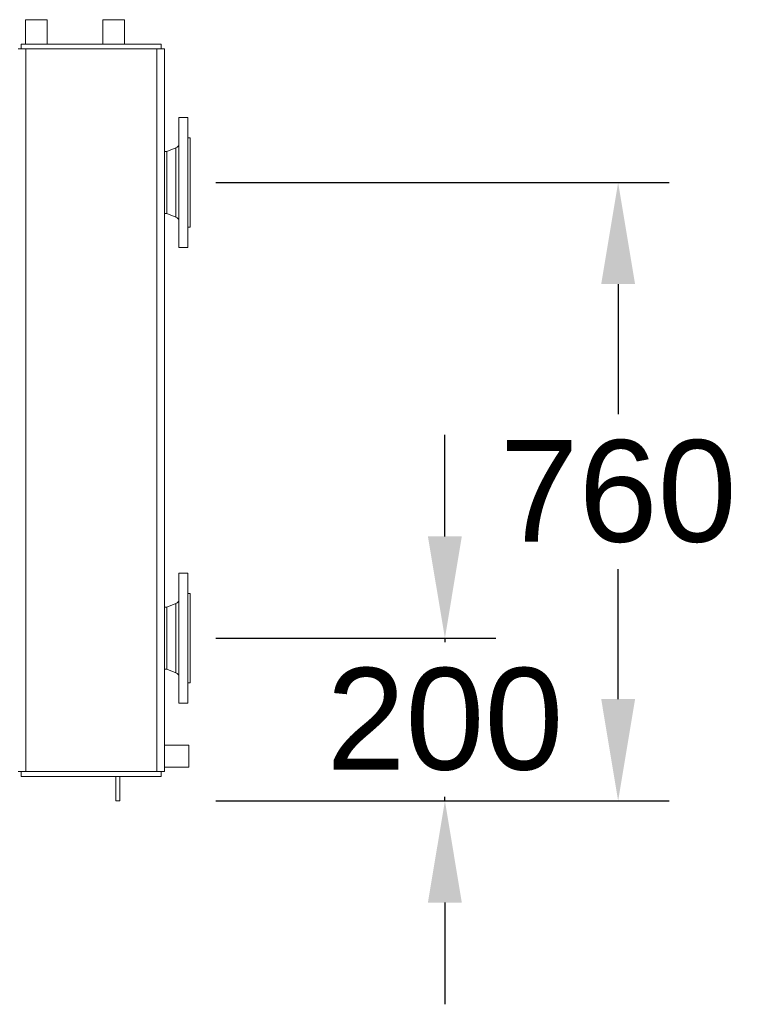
# Model space of a CAD drawing. Extents: x -156717 to 425753, y -51191 to 363295.
# Tile 25 of 256: x -5385 to -4486, y 139677 to 140887. Entities that reach past the tile are written whole.
import ezdxf

# ---------------------------------------------------------------- set-up
doc = ezdxf.new("R2010")
doc.units = 0
doc.header["$LTSCALE"] = 50
doc.layers.get('Defpoints').update_dxf_attribs({"linetype": 'CONTINUOUS'})
for name, color, linetype in [('110599', 7, 'CONTINUOUS'), ('110607', 7, 'CONTINUOUS'), ('110608', 7, 'CONTINUOUS'), ('110623', 7, 'CONTINUOUS'), ('112644', 7, 'CONTINUOUS'), ('112645', 7, 'CONTINUOUS'), ('WL561---_CV-D', 2, 'CONTINUOUS')]:
    doc.layers.add(name, color=color, linetype=linetype)
doc.styles.get("Standard").update_dxf_attribs({"font": 'ARIAL.TTF'})
doc.dimstyles.new('ISO-25', dxfattribs={"dimtxt": 2.5, "dimasz": 2.5, "dimexe": 1.25, "dimexo": 0.625, "dimtad": 1, "dimtih": 1, "dimdec": 4, "dimdsep": 46, "dimtxsty": 'Standard', "dimcen": 2.5, "dimadec": 0, "dimazin": 0, "dimtfac": 1, "dimtdec": 4, "dimtmove": 0, "dimatfit": 3, "dimfxl": 0, "dimtvp": 1, "dimtolj": 1, "dimtzin": 0, "dimarcsym": 0})

# ---------------------------------------------------------------- blocks, each defined once
blk = doc.blocks.new('*D962')
at = {"layer": 'Defpoints', "color": 0, "transparency": 16777216}
for p in [(-5175.5, 140127.3), (-5175.5, 139927.3), (-4862.6, 139927.3)]:
    blk.add_point(p, dxfattribs=at)
at = {"layer": 'WL561---_CV-D', "color": 0, "lineweight": -2, "transparency": 16777216}
for p, q in [((-4862.6, 140252.3), (-4862.6, 140377.3)), ((-5144.2, 140127.3), (-4800.1, 140127.3)), ((-4862.6, 140127.3), (-4862.6, 140122.4)), ((-5144.2, 139927.3), (-4800.1, 139927.3)), ((-4862.6, 139927.3), (-4862.6, 139932.2)), ((-4862.6, 139802.3), (-4862.6, 139677.3))]:
    blk.add_line(p, q, dxfattribs=at)
at = {"layer": 'WL561---_CV-D', "color": 0, "transparency": 16777216}
for points in [[(-4883.5, 140252.3), (-4841.8, 140252.3), (-4862.6, 140127.3)], [(-4883.5, 139802.3), (-4841.8, 139802.3), (-4862.6, 139927.3)]]:
    blk.add_solid(points, dxfattribs=at)
at = {"layer": 'WL561---_CV-D', "color": 0, "transparency": 16777216, "insert": (-4862.6, 140027.3), "char_height": 125, "attachment_point": 5}
blk.add_mtext('\\A1;200', dxfattribs=at)
blk = doc.blocks.new('*D963')
at = {"layer": 'Defpoints', "color": 0, "transparency": 16777216}
for p in [(-5175.5, 140687.3), (-5175.5, 139927.3), (-4649.7, 139927.3)]:
    blk.add_point(p, dxfattribs=at)
at = {"layer": 'WL561---_CV-D', "color": 0, "lineweight": -2, "transparency": 16777216}
for p, q in [((-5144.2, 140687.3), (-4587.2, 140687.3)), ((-4649.7, 140562.3), (-4649.7, 140402.4)), ((-4649.7, 140052.3), (-4649.7, 140212.2)), ((-5144.2, 139927.3), (-4587.2, 139927.3))]:
    blk.add_line(p, q, dxfattribs=at)
at = {"layer": 'WL561---_CV-D', "color": 0, "transparency": 16777216}
for points in [[(-4670.5, 140562.3), (-4628.9, 140562.3), (-4649.7, 140687.3)], [(-4670.5, 140052.3), (-4628.9, 140052.3), (-4649.7, 139927.3)]]:
    blk.add_solid(points, dxfattribs=at)
at = {"layer": 'WL561---_CV-D', "color": 0, "transparency": 16777216, "insert": (-4649.7, 140307.3), "char_height": 125, "attachment_point": 5}
blk.add_mtext('\\A1;760', dxfattribs=at)

msp = doc.modelspace()

# ---------------------------------------------------------------- linework, layer by layer
at = {"layer": '110599', "color": 7, "linetype": 'Continuous', "lineweight": 0, "ltscale": 20}
for p, q in [((-5189.46805, 140767.28458), (-5189.46805, 140607.28458)), ((-5189.46805, 140767.28458), (-5178.46805, 140767.28458)), ((-5178.46805, 140767.28458), (-5178.46805, 140607.28458)), ((-5178.46805, 140742.28458), (-5175.46805, 140742.28458)), ((-5175.46805, 140742.28458), (-5175.46805, 140632.28458)), ((-5207.16805, 140725.33458), (-5204.46805, 140725.33458)), ((-5204.46805, 140725.33458), (-5193.25575, 140729.78213)), ((-5204.46805, 140725.33458), (-5204.46805, 140649.23458)), ((-5193.25575, 140729.78213), (-5193.25575, 140644.78703)), ((-5204.46805, 140649.23458), (-5207.16805, 140649.23458)), ((-5193.25575, 140644.78703), (-5204.46805, 140649.23458)), ((-5175.46805, 140632.28458), (-5178.46805, 140632.28458)), ((-5178.46805, 140607.28458), (-5189.46805, 140607.28458)), ((-5189.46805, 140207.28458), (-5189.46805, 140047.28458)), ((-5189.46805, 140207.28458), (-5178.46805, 140207.28458)), ((-5178.46805, 140207.28458), (-5178.46805, 140047.28458)), ((-5178.46805, 140182.28458), (-5175.46805, 140182.28458)), ((-5175.46805, 140182.28458), (-5175.46805, 140072.28458)), ((-5204.46805, 140165.33458), (-5193.25575, 140169.78213)), ((-5193.25575, 140169.78213), (-5193.25575, 140084.78703)), ((-5207.16805, 140165.33458), (-5204.46805, 140165.33458)), ((-5204.46805, 140165.33458), (-5204.46805, 140089.23458)), ((-5204.46805, 140089.23458), (-5207.16805, 140089.23458)), ((-5193.25575, 140084.78703), (-5204.46805, 140089.23458)), ((-5175.46805, 140072.28458), (-5178.46805, 140072.28458)), ((-5178.46805, 140047.28458), (-5189.46805, 140047.28458))]:
    msp.add_line(p, q, dxfattribs=at)
for centre, start, end in [((-5195.46805, 140735.35938), 291.63657743, 0), ((-5195.46805, 140639.20978), 0, 68.36342257), ((-5195.46805, 140175.35938), 291.63657743, 0), ((-5195.46805, 140079.20978), 0, 68.36342257)]:
    msp.add_arc(centre, 6, start, end, dxfattribs=at)
at = {"layer": '110607', "color": 7, "linetype": 'Continuous', "lineweight": 0, "ltscale": 20}
for p, q in [((-5378.11805, 140887.28458), (-5351.21805, 140887.28458)), ((-5378.11805, 140857.28458), (-5378.11805, 140887.28458)), ((-5351.21805, 140887.28458), (-5351.21805, 140857.28458)), ((-5283.11805, 140887.28458), (-5256.21805, 140887.28458)), ((-5283.11805, 140857.28458), (-5283.11805, 140887.28458)), ((-5256.21805, 140887.28458), (-5256.21805, 140857.28458)), ((-5207.16805, 139995.73458), (-5177.46805, 139995.73458)), ((-5177.46805, 139968.83458), (-5177.46805, 139995.73458)), ((-5177.46805, 139968.83458), (-5207.16805, 139968.83458))]:
    msp.add_line(p, q, dxfattribs=at)
at = {"layer": '110608', "color": 7, "linetype": 'Continuous', "lineweight": 0, "ltscale": 20}
for p, q in [((-5267.16805, 139927.28458), (-5267.16805, 139957.28458)), ((-5262.16805, 139927.28458), (-5262.16805, 139957.28458)), ((-5262.16805, 139927.28458), (-5267.16805, 139927.28458))]:
    msp.add_line(p, q, dxfattribs=at)
at = {"layer": '110623', "color": 7, "linetype": 'Continuous', "lineweight": 0, "ltscale": 20}
for p, q in [((-5377.71805, 140851.28458), (-5387.16805, 140851.28458)), ((-5377.71805, 140851.28458), (-5216.61805, 140851.28458)), ((-5377.71805, 139963.28458), (-5377.71805, 140851.28458)), ((-5207.16805, 140851.28458), (-5216.61805, 140851.28458)), ((-5216.61805, 140851.28458), (-5216.61805, 139963.28458)), ((-5207.16805, 139963.28458), (-5207.16805, 140851.28458)), ((-5387.16805, 139963.28458), (-5377.71805, 139963.28458)), ((-5377.71805, 139963.28458), (-5216.61805, 139963.28458)), ((-5216.61805, 139963.28458), (-5207.16805, 139963.28458))]:
    msp.add_line(p, q, dxfattribs=at)
at = {"layer": '112644', "color": 7, "linetype": 'Continuous', "lineweight": 0, "ltscale": 20}
for p, q in [((-5211.16805, 140857.28458), (-5383.16805, 140857.28458)), ((-5383.16805, 140857.28458), (-5383.16805, 140851.28458)), ((-5211.16805, 140857.28458), (-5211.16805, 140851.28458))]:
    msp.add_line(p, q, dxfattribs=at)
at = {"layer": '112645', "color": 7, "linetype": 'Continuous', "lineweight": 0, "ltscale": 20}
for p, q in [((-5383.16805, 139957.28458), (-5383.16805, 139963.28458)), ((-5211.16805, 139957.28458), (-5211.16805, 139963.28458)), ((-5383.16805, 139957.28458), (-5211.16805, 139957.28458))]:
    msp.add_line(p, q, dxfattribs=at)

# ---------------------------------------------------------------- dimensions: what is measured, and where the dimension line sits
at = {"layer": 'WL561---_CV-D'}
for base, p1, picture, middle in [((-4649.68987, 139927.28458), (-5175.46805, 140687.28458), '*D963', (-4649.68987, 140307.28458)), ((-4862.63581, 139927.28458), (-5175.46805, 140127.28458), '*D962', (-4862.63581, 140027.28458))]:
    dim = msp.add_linear_dim(base=base, p1=p1, p2=(-5175.46805, 139927.28458), angle=90, dimstyle='ISO-25', override={"dimscale": 50, "dimdec": 0}, dxfattribs=at)
    dim.commit()
    dim.dimension.update_dxf_attribs({"geometry": picture, "text_midpoint": middle})

doc.saveas('drawing.dxf')
